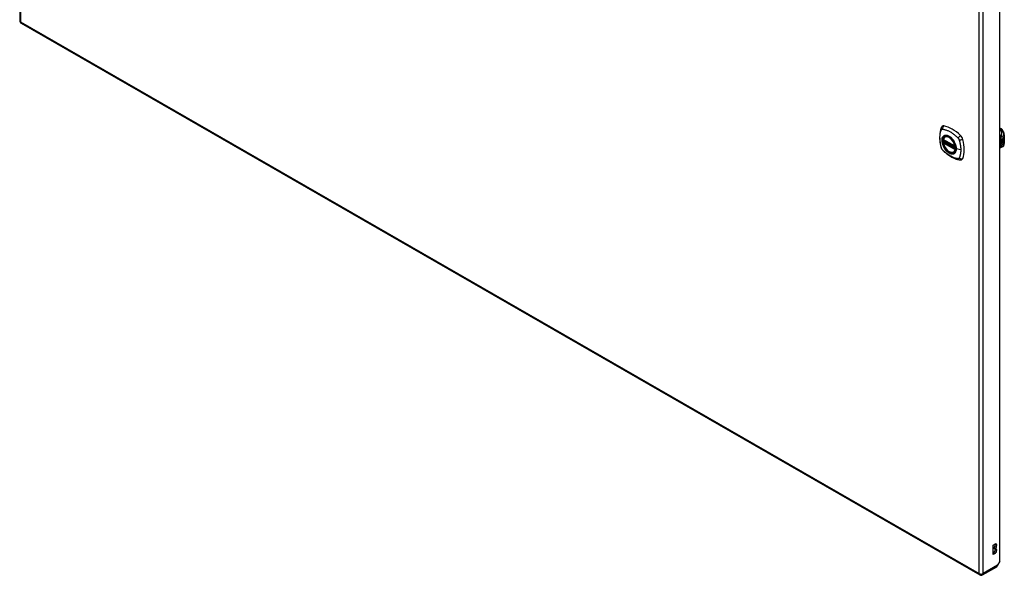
# Model space of a CAD drawing. Header units: inches. Extents: x 387.2 to 455.7, y 145.6 to 214.3.
# Tile 2 of 11: x 421.1 to 455.7, y 145.6 to 165.2. Entities that reach past the tile are written whole.
import ezdxf

# ---------------------------------------------------------------- set-up
doc = ezdxf.new("R2010")
doc.units = ezdxf.units.IN
doc.header["$MEASUREMENT"] = 0
doc.layers.add('Visible Edges(ANSI)', color=7, linetype='Continuous', lineweight=25)
doc.layers.add('Visible Tangent Edges(ANSI)', color=7, linetype='Continuous', lineweight=25)

msp = doc.modelspace()

# ---------------------------------------------------------------- linework, layer by layer
at = {"layer": 'Visible Edges(ANSI)'}
for p, q in [((421.095, 194.326), (421.095, 165.123)), ((455.516, 146.134), (455.516, 175.241)), ((421.145, 165.037), (454.807, 145.653)), ((455.516, 161.351), (455.536, 161.339)), ((455.667, 161.112), (455.667, 160.807)), ((453.527, 160.944), (453.941, 160.705)), ((453.527, 160.848), (453.541, 160.856)), ((453.547, 160.867), (453.546, 160.87)), ((453.552, 160.882), (453.593, 160.905)), ((453.584, 161.048), (453.595, 161.054)), ((455.577, 160.967), (455.614, 160.989)), ((455.577, 160.953), (455.613, 160.974)), ((455.615, 160.973), (455.577, 160.951)), ((455.577, 160.949), (455.615, 160.971)), ((455.577, 160.951), (455.577, 160.967)), ((455.577, 160.934), (455.618, 160.958)), ((455.62, 160.957), (455.577, 160.932)), ((455.577, 160.93), (455.623, 160.957)), ((455.577, 160.932), (455.577, 160.949)), ((455.577, 160.915), (455.613, 160.937)), ((455.615, 160.936), (455.577, 160.914)), ((455.577, 160.894), (455.577, 160.93)), ((455.577, 160.914), (455.577, 160.915)), ((455.577, 160.914), (455.6, 160.908)), ((455.577, 160.894), (455.588, 160.894)), ((455.589, 160.893), (455.577, 160.894)), ((455.577, 160.86), (455.601, 160.893)), ((455.577, 160.877), (455.589, 160.893)), ((455.602, 160.892), (455.577, 160.858)), ((455.577, 160.804), (455.577, 160.877)), ((455.577, 160.858), (455.592, 160.866)), ((455.577, 160.858), (455.577, 160.858)), ((455.577, 160.805), (455.59, 160.813)), ((455.592, 160.812), (455.577, 160.804)), ((455.589, 160.893), (455.588, 160.894)), ((455.59, 160.813), (455.59, 160.865)), ((455.592, 160.812), (455.59, 160.813)), ((455.592, 160.866), (455.592, 160.812)), ((455.594, 160.867), (455.609, 160.876)), ((455.594, 160.813), (455.594, 160.867)), ((455.594, 160.815), (455.608, 160.823)), ((455.609, 160.822), (455.594, 160.813)), ((455.6, 160.908), (455.615, 160.927)), ((455.602, 160.892), (455.601, 160.893)), ((455.601, 160.893), (455.614, 160.89)), ((455.616, 160.889), (455.602, 160.892)), ((455.608, 160.823), (455.608, 160.875)), ((455.609, 160.822), (455.608, 160.823)), ((455.609, 160.876), (455.609, 160.822)), ((455.611, 160.907), (455.617, 160.914)), ((455.613, 160.906), (455.611, 160.907)), ((455.611, 160.885), (455.616, 160.889)), ((455.625, 160.885), (455.611, 160.885)), ((455.611, 160.877), (455.625, 160.885)), ((455.611, 160.823), (455.611, 160.877)), ((455.611, 160.825), (455.625, 160.833)), ((455.626, 160.832), (455.611, 160.823)), ((455.612, 160.886), (455.623, 160.886)), ((455.613, 160.98), (455.616, 160.982)), ((455.613, 160.974), (455.613, 160.98)), ((455.615, 160.98), (455.613, 160.98)), ((455.615, 160.973), (455.613, 160.974)), ((455.613, 160.959), (455.613, 160.97)), ((455.615, 160.959), (455.613, 160.959)), ((455.613, 160.949), (455.618, 160.954)), ((455.613, 160.937), (455.613, 160.949)), ((455.615, 160.948), (455.613, 160.949)), ((455.615, 160.936), (455.613, 160.937)), ((455.618, 160.913), (455.613, 160.906)), ((455.613, 160.906), (455.634, 160.901)), ((455.616, 160.889), (455.614, 160.89)), ((455.618, 160.981), (455.615, 160.98)), ((455.615, 160.98), (455.615, 160.973)), ((455.615, 160.971), (455.615, 160.959)), ((455.615, 160.959), (455.62, 160.957)), ((455.623, 160.957), (455.615, 160.948)), ((455.615, 160.948), (455.615, 160.936)), ((455.616, 160.974), (455.641, 160.983)), ((455.642, 160.982), (455.616, 160.972)), ((455.618, 160.981), (455.616, 160.982)), ((455.616, 160.978), (455.621, 160.981)), ((455.616, 160.972), (455.616, 160.978)), ((455.616, 160.969), (455.629, 160.963)), ((455.616, 160.96), (455.616, 160.969)), ((455.616, 160.961), (455.623, 160.959)), ((455.625, 160.958), (455.616, 160.96)), ((455.616, 160.948), (455.625, 160.957)), ((455.616, 160.941), (455.627, 160.954)), ((455.629, 160.953), (455.616, 160.939)), ((455.616, 160.939), (455.616, 160.948)), ((455.618, 160.913), (455.617, 160.914)), ((455.621, 160.982), (455.619, 160.983)), ((455.622, 161.003), (455.621, 161.004)), ((455.622, 161), (455.621, 161.001)), ((455.622, 160.984), (455.621, 160.985)), ((455.621, 160.981), (455.621, 160.982)), ((455.622, 160.92), (455.621, 160.921)), ((455.625, 160.958), (455.623, 160.959)), ((455.625, 160.885), (455.623, 160.886)), ((455.624, 161.013), (455.641, 161.019)), ((455.624, 160.995), (455.641, 161.001)), ((455.625, 160.957), (455.625, 160.958)), ((455.627, 160.933), (455.625, 160.934)), ((455.625, 160.833), (455.625, 160.886)), ((455.626, 160.885), (455.625, 160.886)), ((455.625, 160.886), (455.647, 160.885)), ((455.626, 160.832), (455.625, 160.833)), ((455.626, 161.02), (455.642, 161.026)), ((455.642, 161.019), (455.626, 161.013)), ((455.642, 161), (455.626, 160.994)), ((455.626, 160.897), (455.632, 160.901)), ((455.627, 160.896), (455.626, 160.897)), ((455.626, 160.885), (455.626, 160.832)), ((455.649, 160.884), (455.626, 160.885)), ((455.629, 160.953), (455.627, 160.954)), ((455.627, 160.954), (455.641, 160.948)), ((455.627, 160.92), (455.627, 160.933)), ((455.634, 160.901), (455.627, 160.896)), ((455.627, 160.896), (455.649, 160.884)), ((455.629, 160.963), (455.642, 160.978)), ((455.642, 160.948), (455.629, 160.953)), ((455.629, 160.923), (455.629, 160.942)), ((455.631, 160.922), (455.629, 160.923)), ((455.631, 161.004), (455.642, 161.007)), ((455.631, 160.985), (455.642, 160.989)), ((455.631, 160.961), (455.641, 160.97)), ((455.631, 160.959), (455.631, 160.961)), ((455.633, 160.96), (455.631, 160.961)), ((455.633, 160.959), (455.631, 160.959)), ((455.631, 160.942), (455.631, 160.922)), ((455.642, 160.969), (455.633, 160.96)), ((455.633, 160.96), (455.633, 160.959)), ((455.633, 160.959), (455.642, 160.956)), ((455.636, 160.942), (455.641, 160.944)), ((455.641, 161.019), (455.641, 161.025)), ((455.642, 161.019), (455.641, 161.019)), ((455.641, 161.001), (455.641, 161.007)), ((455.642, 161), (455.641, 161.001)), ((455.641, 160.983), (455.641, 160.988)), ((455.642, 160.982), (455.641, 160.983)), ((455.641, 160.97), (455.641, 160.976)), ((455.642, 160.969), (455.641, 160.97)), ((455.641, 160.948), (455.641, 160.957)), ((455.642, 160.948), (455.641, 160.948)), ((455.642, 161.026), (455.642, 161.019)), ((455.642, 161.007), (455.642, 161)), ((455.642, 160.989), (455.642, 160.982)), ((455.642, 160.978), (455.642, 160.969)), ((455.642, 160.956), (455.642, 160.948)), ((453.896, 160.505), (453.907, 160.511)), ((455.615, 160.7), (455.575, 160.677)), ((455.272, 146.696), (455.34, 146.734)), ((455.272, 146.369), (455.272, 146.696)), ((455.292, 146.59), (455.292, 146.607)), ((455.34, 146.579), (455.292, 146.607)), ((455.34, 146.563), (455.292, 146.59)), ((455.272, 146.424), (455.292, 146.435)), ((455.34, 146.407), (455.272, 146.369)), ((455.34, 146.579), (455.34, 146.563)), ((454.905, 145.653), (455.401, 145.938)), ((455.516, 146.134), (455.434, 145.991))]:
    msp.add_line(p, q, dxfattribs=at)
at = {"layer": 'Visible Edges(ANSI)', "flags": 128}
for points in [[(453.45, 161.357), (453.442, 161.336), (453.436, 161.316), (453.431, 161.297), (453.426, 161.279), (453.422, 161.26), (453.417, 161.24), (453.41, 161.2), (453.404, 161.16), (453.4, 161.118), (453.398, 161.076), (453.397, 161.033), (453.398, 160.989), (453.4, 160.945), (453.404, 160.901), (453.41, 160.856), (453.417, 160.81), (453.425, 160.765), (453.435, 160.719), (453.44, 160.696), (453.443, 160.684), (453.447, 160.67)], [(453.488, 161.413), (453.475, 161.4), (453.465, 161.385), (453.456, 161.371), (453.45, 161.357)], [(455.667, 161.112), (455.667, 161.128), (455.665, 161.145), (455.662, 161.161), (455.657, 161.178), (455.652, 161.194), (455.645, 161.21), (455.638, 161.226), (455.629, 161.242), (455.62, 161.257), (455.61, 161.271), (455.599, 161.285), (455.588, 161.298), (455.576, 161.31), (455.563, 161.321), (455.55, 161.331), (455.536, 161.339)], [(453.522, 160.956), (453.526, 160.971), (453.531, 160.985), (453.538, 160.999), (453.545, 161.011), (453.553, 161.022), (453.563, 161.032), (453.573, 161.04), (453.584, 161.048)], [(453.896, 160.505), (453.885, 160.5), (453.873, 160.495), (453.86, 160.492), (453.847, 160.49), (453.833, 160.49), (453.819, 160.49), (453.805, 160.493), (453.791, 160.496), (453.776, 160.501), (453.761, 160.506), (453.747, 160.513), (453.732, 160.521), (453.717, 160.531), (453.703, 160.541), (453.689, 160.552), (453.675, 160.564), (453.661, 160.577), (453.647, 160.591), (453.634, 160.606), (453.622, 160.621), (453.609, 160.637), (453.598, 160.653), (453.587, 160.671), (453.577, 160.688), (453.567, 160.706), (453.558, 160.724), (453.55, 160.743), (453.543, 160.761), (453.536, 160.78), (453.53, 160.799), (453.526, 160.817), (453.522, 160.835)], [(453.541, 160.856), (453.544, 160.858), (453.546, 160.861), (453.547, 160.865), (453.547, 160.867)], [(453.838, 160.966), (453.856, 160.944), (453.874, 160.921), (453.89, 160.897), (453.905, 160.872), (453.92, 160.846), (453.932, 160.82), (453.944, 160.793), (453.953, 160.766)], [(455.615, 160.7), (455.628, 160.709), (455.639, 160.72), (455.648, 160.732), (455.655, 160.746), (455.661, 160.76), (455.664, 160.775), (455.667, 160.791), (455.667, 160.807)], [(453.447, 160.67), (453.451, 160.657), (453.456, 160.644), (453.462, 160.631), (453.469, 160.619), (453.476, 160.607), (453.484, 160.596), (453.493, 160.585), (453.503, 160.574)], [(453.503, 160.574), (453.512, 160.564), (453.522, 160.555), (453.539, 160.538), (453.573, 160.508), (453.609, 160.478), (453.644, 160.449), (453.68, 160.422), (453.717, 160.397), (453.754, 160.373), (453.791, 160.35), (453.829, 160.33), (453.867, 160.311), (453.905, 160.293), (453.943, 160.278), (453.981, 160.264), (454.019, 160.253), (454.058, 160.243), (454.077, 160.239), (454.087, 160.237), (454.098, 160.235)], [(455.575, 160.677), (455.561, 160.67), (455.546, 160.666), (455.531, 160.663), (455.516, 160.663)], [(454.098, 160.235), (454.113, 160.233), (454.13, 160.233), (454.147, 160.235), (454.165, 160.24)]]:
    msp.add_lwpolyline(points, dxfattribs=at)
at = {"layer": 'Visible Edges(ANSI)'}
for centre, radius, start, end in [((421.194, 165.123), 0.099, 180, 240.064), ((453.533, 160.954), 0.0118, 166.5789, 240.064), ((453.533, 160.838), 0.0118, 119.936, 190.602), ((453.558, 160.872), 0.0118, 119.936, 187.8207), ((453.947, 160.715), 0.0118, 240.064, 282.6676), ((454.856, 145.739), 0.099, 240.064, 299.936)]:
    msp.add_arc(centre, radius, start, end, dxfattribs=at)
for centre, major_axis, ratio, start_param, end_param in [((453.587, 161.267), (-0.088, 0.154), 0.578093, 5.827357, 6.408431), ((453.838, 160.269), (-0.639, 1.109), 0.578093, 5.172085, 5.827357), ((453.733, 160.772), (0.157, -0.273), 0.578093, 2.362013, 7.062765), ((454.089, 160.978), (0.088, -0.154), 0.578093, 1.114968, 2.030492), ((453.351, 161.113), (-0.639, 1.109), 0.578093, 3.601288, 4.256561), ((455.624, 160.996), (-0.008, -0.0139), 0.578093, 5.599531, 6.283185), ((455.63, 160.932), (-0.011, -0.0191), 0.578093, 5.27034, 6.249461), ((455.628, 160.932), (-0.011, -0.0191), 0.578093, 5.44239, 6.249461), ((455.626, 160.995), (-0.008, -0.0139), 0.578093, 5.474827, 6.308913), ((455.627, 161.015), (-0.0082, -0.0142), 0.578093, 5.490247, 6.612005), ((455.627, 160.997), (-0.008, -0.0139), 0.578093, 5.486737, 6.497871), ((455.63, 160.932), (-0.0099, -0.0173), 0.578093, 5.328451, 6.266738), ((455.62, 161.011), (0.00349, 0.00607), 0.578093, 1.10591, 2.348655), ((455.62, 160.993), (0.00337, 0.00586), 0.578093, 1.080045, 2.345144), ((455.623, 160.93), (0.00506, 0.00878), 0.578093, 1.199629, 2.268394), ((455.626, 161.016), (-0.0082, -0.0142), 0.578093, 0.086325, 0.32882), ((455.625, 160.997), (-0.008, -0.0139), 0.578093, 0.088333, 0.214686), ((455.623, 160.928), (-0.00364, -0.00633), 0.578093, 4.818058, 5.834093), ((455.623, 161.003), (0.0096, 0.0166), 0.578093, 0.591478, 1.10591), ((455.622, 161.009), (0.002, 0.00347), 0.578093, 1.194468, 2.460773), ((455.625, 161.011), (-0.00419, -0.00728), 0.578093, 5.602365, 6.283185), ((455.623, 160.985), (0.0096, 0.0166), 0.578093, 0.846591, 1.080045), ((455.622, 160.99), (0.002, 0.00347), 0.578093, 1.194614, 2.459504), ((455.625, 160.992), (-0.00419, -0.00728), 0.578093, 5.601097, 6.283185), ((455.623, 160.928), (0.00318, 0.00552), 0.578093, 0.285255, 1.676465), ((455.625, 160.927), (-0.00364, -0.00633), 0.578093, 4.818058, 5.834093), ((455.626, 160.931), (-0.00559, -0.00971), 0.578093, 5.834093, 6.283185), ((455.632, 160.938), (-0.0132, -0.023), 0.578093, 0.05511, 0.723506), ((455.625, 160.925), (0.0094, 0.0163), 0.578093, 0.3673, 1.199629), ((455.628, 160.93), (-0.00559, -0.00971), 0.578093, 5.834093, 6.944434), ((455.633, 160.937), (-0.0132, -0.023), 0.578093, 6.266738, 7.006692), ((455.623, 161.006), (0.00409, 0.00711), 0.578093, 0.608795, 1.194468), ((455.623, 161.008), (-0.002, -0.00347), 0.578093, 4.33606, 5.602365), ((455.627, 161.01), (-0.00419, -0.00728), 0.578093, 5.602365, 6.501309), ((455.623, 160.988), (0.00409, 0.00711), 0.578093, 0.608932, 1.194614), ((455.623, 160.99), (-0.002, -0.00347), 0.578093, 4.336206, 5.601097), ((455.627, 160.992), (-0.00419, -0.00728), 0.578093, 5.601097, 6.50115), ((455.624, 160.928), (0.00318, 0.00552), 0.578093, 0.285255, 1.676465), ((455.625, 161.005), (-0.00409, -0.00711), 0.578093, 3.750388, 4.33606), ((455.625, 160.987), (-0.00409, -0.00711), 0.578093, 3.750524, 4.336206), ((455.635, 161.031), (-0.0155, -0.0269), 0.578093, 0.234705, 0.623342), ((455.635, 161.012), (-0.0155, -0.0269), 0.578093, 0.217964, 0.608932), ((455.631, 160.927), (0.0066, 0.0114), 0.578093, 3.865099, 5.348557), ((455.632, 160.928), (0.00319, 0.00555), 0.578093, 3.637533, 5.053908), ((455.632, 160.926), (-0.0066, -0.0114), 0.578093, 0.723506, 2.206964), ((455.623, 160.927), (0.0102, 0.0177), 0.578093, 5.053908, 5.889616), ((455.612, 160.919), (0.0202, 0.0351), 0.578093, 5.348557, 5.747216), ((455.613, 160.918), (-0.0202, -0.0351), 0.578093, 2.206964, 2.656801), ((454.089, 160.398), (0.088, -0.154), 0.578093, 6.157956, 6.742881), ((455.292, 146.684), (0.0474, 0.0823), 0.578093, 3.925057, 5.753614), ((455.34, 146.657), (0.0474, 0.0823), 0.578093, 3.925057, 7.06665), ((455.292, 146.513), (0.0474, 0.0823), 0.578093, 3.925057, 5.753614), ((455.34, 146.485), (0.0474, 0.0823), 0.578093, 3.925057, 7.06665), ((455.352, 146.024), (0.0494, -0.0858), 0.578093, 0, 0.614759), ((455.364, 146.031), (-0.07, -0.121), 0.576978, 1.399191, 1.571763)]:
    msp.add_ellipse(centre, major_axis=major_axis, ratio=ratio, start_param=start_param, end_param=end_param, dxfattribs=at)
msp.add_ellipse((453.73, 160.77), major_axis=(-0.16, 0.277), ratio=0.578093, dxfattribs=at)
at = {"layer": 'Visible Tangent Edges(ANSI)'}
for p, q in [((421.124, 194.286), (421.124, 165.083)), ((454.786, 145.698), (454.786, 174.901)), ((454.926, 145.698), (454.926, 174.901)), ((421.124, 165.083), (454.786, 145.698)), ((455.516, 161.337), (455.517, 161.337)), ((455.517, 161.337), (455.516, 161.337)), ((453.939, 160.711), (453.525, 160.949)), ((453.525, 160.833), (453.939, 160.594)), ((453.533, 160.847), (453.545, 160.854)), ((453.947, 160.609), (453.533, 160.847)), ((453.545, 160.854), (453.955, 160.618)), ((453.956, 160.635), (453.553, 160.867)), ((453.558, 160.881), (453.597, 160.903)), ((453.956, 160.652), (453.558, 160.881)), ((455.548, 161.034), (455.656, 161.096)), ((455.656, 160.79), (455.548, 160.729)), ((455.621, 161.006), (455.619, 161.007)), ((455.621, 160.988), (455.619, 160.988)), ((455.621, 160.929), (455.619, 160.93)), ((455.62, 160.923), (455.619, 160.923)), ((455.622, 161.01), (455.621, 161.011)), ((455.622, 160.992), (455.621, 160.993)), ((455.626, 161.013), (455.624, 161.013)), ((455.626, 160.994), (455.624, 160.995)), ((455.632, 160.915), (455.63, 160.916)), ((455.642, 160.93), (455.64, 160.931)), ((455.656, 161.096), (455.656, 160.79)), ((453.954, 160.613), (453.947, 160.609)), ((454.138, 160.585), (453.981, 160.625)), ((455.34, 146.407), (455.292, 146.435)), ((455.434, 145.991), (454.926, 145.698))]:
    msp.add_line(p, q, dxfattribs=at)
at = {"layer": 'Visible Tangent Edges(ANSI)', "flags": 128}
for points in [[(453.46, 160.656), (453.451, 160.689), (453.443, 160.719), (453.437, 160.748), (453.431, 160.778), (453.425, 160.807), (453.42, 160.836), (453.416, 160.865), (453.413, 160.894), (453.411, 160.922), (453.409, 160.95), (453.408, 160.978), (453.407, 161.005), (453.408, 161.032), (453.409, 161.058), (453.411, 161.084), (453.413, 161.109), (453.416, 161.134), (453.42, 161.158), (453.425, 161.182), (453.431, 161.205), (453.437, 161.227), (453.443, 161.249), (453.451, 161.27), (453.46, 161.291)], [(453.46, 161.291), (453.461, 161.293), (453.462, 161.295), (453.463, 161.296), (453.465, 161.298), (453.466, 161.299), (453.467, 161.301), (453.468, 161.302), (453.47, 161.303), (453.471, 161.304), (453.472, 161.305), (453.474, 161.307), (453.475, 161.307), (453.477, 161.308), (453.479, 161.309), (453.48, 161.31), (453.482, 161.31), (453.484, 161.311), (453.485, 161.311), (453.487, 161.312), (453.489, 161.312), (453.491, 161.312), (453.493, 161.312), (453.495, 161.312), (453.497, 161.312)], [(453.497, 161.312), (453.521, 161.31), (453.543, 161.306), (453.565, 161.301), (453.587, 161.296), (453.61, 161.289), (453.633, 161.282), (453.656, 161.273), (453.679, 161.264), (453.702, 161.254), (453.726, 161.243), (453.749, 161.231), (453.772, 161.218), (453.796, 161.204), (453.819, 161.189), (453.842, 161.173), (453.865, 161.157), (453.888, 161.139), (453.911, 161.121), (453.934, 161.103), (453.956, 161.083), (453.979, 161.063), (454.001, 161.042), (454.023, 161.021), (454.046, 160.996)], [(455.557, 161.072), (455.56, 161.08), (455.563, 161.088), (455.566, 161.096), (455.568, 161.105), (455.57, 161.113), (455.573, 161.122), (455.574, 161.13), (455.576, 161.139), (455.577, 161.149), (455.578, 161.158), (455.579, 161.168), (455.579, 161.178), (455.578, 161.188), (455.577, 161.198), (455.575, 161.209), (455.573, 161.22), (455.569, 161.232), (455.565, 161.243), (455.56, 161.255), (455.554, 161.267), (455.546, 161.278), (455.537, 161.29), (455.527, 161.3), (455.516, 161.31)], [(453.534, 161.068), (453.525, 161.06), (453.517, 161.051), (453.509, 161.041), (453.503, 161.03), (453.496, 161.018), (453.491, 161.005), (453.487, 160.992), (453.483, 160.978), (453.48, 160.963), (453.478, 160.948), (453.477, 160.932), (453.476, 160.915), (453.477, 160.898), (453.478, 160.88), (453.48, 160.863), (453.483, 160.844), (453.487, 160.826), (453.491, 160.807), (453.497, 160.789), (453.503, 160.77), (453.51, 160.751), (453.517, 160.732), (453.525, 160.714), (453.534, 160.695)], [(453.978, 160.627), (453.972, 160.568), (453.955, 160.519), (453.928, 160.482), (453.891, 160.458), (453.847, 160.448), (453.798, 160.454), (453.745, 160.474), (453.691, 160.507), (453.64, 160.553), (453.592, 160.608), (453.551, 160.671), (453.518, 160.739), (453.495, 160.808), (453.482, 160.875), (453.481, 160.938), (453.491, 160.993), (453.513, 161.037), (453.544, 161.069), (453.583, 161.088), (453.63, 161.091), (453.681, 161.08), (453.735, 161.055), (453.788, 161.016), (453.838, 160.966)], [(453.567, 161.087), (453.566, 161.086), (453.564, 161.086), (453.563, 161.085), (453.561, 161.084), (453.56, 161.084), (453.559, 161.083), (453.557, 161.082), (453.556, 161.082), (453.554, 161.081), (453.553, 161.08), (453.551, 161.079), (453.55, 161.079), (453.549, 161.078), (453.547, 161.077), (453.546, 161.076), (453.545, 161.075), (453.543, 161.074), (453.542, 161.073), (453.541, 161.072), (453.539, 161.071), (453.538, 161.071), (453.537, 161.07), (453.535, 161.069), (453.534, 161.068)], [(453.541, 160.856), (453.541, 160.856), (453.541, 160.856), (453.541, 160.856), (453.541, 160.856), (453.541, 160.856), (453.541, 160.856), (453.541, 160.856), (453.541, 160.856), (453.541, 160.856), (453.541, 160.856), (453.541, 160.856), (453.541, 160.856), (453.541, 160.856), (453.541, 160.856), (453.541, 160.856), (453.541, 160.856), (453.541, 160.856), (453.541, 160.856), (453.541, 160.856), (453.541, 160.856), (453.541, 160.856), (453.541, 160.856), (453.541, 160.856), (453.541, 160.856)], [(453.541, 160.856), (453.541, 160.856), (453.541, 160.856), (453.541, 160.856), (453.541, 160.856), (453.541, 160.856), (453.541, 160.855), (453.541, 160.855), (453.541, 160.855), (453.541, 160.855), (453.541, 160.855), (453.541, 160.855), (453.541, 160.855), (453.541, 160.855), (453.542, 160.855), (453.542, 160.855), (453.542, 160.855), (453.542, 160.855), (453.542, 160.855), (453.542, 160.855), (453.542, 160.855), (453.543, 160.855), (453.543, 160.855), (453.543, 160.855), (453.543, 160.855)], [(453.543, 160.855), (453.543, 160.854), (453.543, 160.854), (453.543, 160.854), (453.543, 160.854), (453.543, 160.854), (453.544, 160.854), (453.544, 160.854), (453.544, 160.854), (453.544, 160.854), (453.544, 160.854), (453.544, 160.854), (453.544, 160.854), (453.544, 160.854), (453.544, 160.854), (453.544, 160.854), (453.544, 160.854), (453.544, 160.854), (453.544, 160.854), (453.544, 160.854), (453.544, 160.854), (453.544, 160.854), (453.544, 160.854), (453.545, 160.854), (453.545, 160.854)], [(453.547, 160.869), (453.547, 160.869), (453.547, 160.869), (453.547, 160.869), (453.547, 160.869), (453.547, 160.869), (453.547, 160.869), (453.547, 160.869), (453.547, 160.868), (453.547, 160.868), (453.547, 160.868), (453.547, 160.868), (453.547, 160.868), (453.547, 160.868), (453.547, 160.868), (453.547, 160.868), (453.547, 160.868), (453.547, 160.868), (453.547, 160.868), (453.547, 160.868), (453.547, 160.868), (453.547, 160.868), (453.547, 160.868), (453.547, 160.868), (453.547, 160.867)], [(453.55, 160.868), (453.55, 160.868), (453.55, 160.868), (453.549, 160.868), (453.549, 160.868), (453.549, 160.869), (453.549, 160.869), (453.549, 160.869), (453.549, 160.869), (453.548, 160.869), (453.548, 160.869), (453.548, 160.869), (453.548, 160.869), (453.548, 160.869), (453.548, 160.869), (453.548, 160.869), (453.548, 160.869), (453.547, 160.869), (453.547, 160.869), (453.547, 160.869), (453.547, 160.869), (453.547, 160.869), (453.547, 160.869), (453.547, 160.869), (453.547, 160.869)], [(453.553, 160.867), (453.553, 160.867), (453.553, 160.867), (453.552, 160.867), (453.552, 160.867), (453.552, 160.867), (453.552, 160.867), (453.552, 160.867), (453.552, 160.867), (453.552, 160.867), (453.552, 160.867), (453.552, 160.867), (453.551, 160.867), (453.551, 160.868), (453.551, 160.868), (453.551, 160.868), (453.551, 160.868), (453.551, 160.868), (453.551, 160.868), (453.551, 160.868), (453.55, 160.868), (453.55, 160.868), (453.55, 160.868), (453.55, 160.868), (453.55, 160.868)], [(453.889, 160.902), (453.878, 160.918), (453.866, 160.935), (453.854, 160.951), (453.841, 160.966), (453.828, 160.981), (453.814, 160.995), (453.8, 161.008), (453.786, 161.021), (453.772, 161.032), (453.758, 161.043), (453.743, 161.053), (453.729, 161.062), (453.714, 161.07), (453.699, 161.076), (453.685, 161.082), (453.671, 161.087), (453.657, 161.091), (453.643, 161.093), (453.629, 161.095), (453.616, 161.096), (453.603, 161.095), (453.591, 161.093), (453.579, 161.091), (453.567, 161.087)], [(453.923, 160.844), (453.921, 160.846), (453.92, 160.849), (453.919, 160.851), (453.917, 160.854), (453.916, 160.856), (453.915, 160.859), (453.913, 160.861), (453.912, 160.863), (453.911, 160.866), (453.909, 160.868), (453.908, 160.871), (453.907, 160.873), (453.905, 160.876), (453.904, 160.878), (453.902, 160.88), (453.901, 160.883), (453.9, 160.885), (453.898, 160.887), (453.897, 160.89), (453.895, 160.892), (453.894, 160.895), (453.892, 160.897), (453.891, 160.899), (453.889, 160.902)], [(453.981, 160.625), (453.981, 160.633), (453.981, 160.642), (453.98, 160.65), (453.979, 160.659), (453.978, 160.668), (453.977, 160.677), (453.976, 160.686), (453.974, 160.695), (453.972, 160.704), (453.97, 160.714), (453.968, 160.723), (453.966, 160.732), (453.963, 160.741), (453.961, 160.751), (453.958, 160.76), (453.954, 160.77), (453.951, 160.779), (453.947, 160.788), (453.944, 160.798), (453.94, 160.807), (453.936, 160.816), (453.932, 160.826), (453.927, 160.835), (453.923, 160.844)], [(453.953, 160.766), (453.955, 160.76), (453.957, 160.754), (453.959, 160.748), (453.961, 160.742), (453.963, 160.736), (453.964, 160.73), (453.966, 160.724), (453.967, 160.718), (453.968, 160.712), (453.97, 160.706), (453.971, 160.7), (453.972, 160.694), (453.973, 160.689), (453.974, 160.683), (453.975, 160.677), (453.975, 160.671), (453.976, 160.666), (453.977, 160.66), (453.977, 160.654), (453.977, 160.649), (453.978, 160.643), (453.978, 160.638), (453.978, 160.632), (453.978, 160.627)], [(454.046, 160.996), (454.047, 160.995), (454.048, 160.994), (454.049, 160.993), (454.05, 160.991), (454.051, 160.99), (454.052, 160.989), (454.053, 160.988), (454.054, 160.987), (454.055, 160.986), (454.056, 160.984), (454.057, 160.983), (454.058, 160.982), (454.059, 160.981), (454.059, 160.979), (454.06, 160.978), (454.061, 160.977), (454.062, 160.976), (454.063, 160.974), (454.064, 160.973), (454.065, 160.972), (454.065, 160.97), (454.066, 160.969), (454.067, 160.968), (454.068, 160.966)], [(454.068, 160.966), (454.068, 160.965), (454.069, 160.964), (454.07, 160.962), (454.071, 160.961), (454.071, 160.96), (454.072, 160.958), (454.073, 160.957), (454.073, 160.956), (454.074, 160.954), (454.075, 160.953), (454.075, 160.951), (454.076, 160.95), (454.077, 160.949), (454.077, 160.947), (454.078, 160.946), (454.078, 160.944), (454.079, 160.943), (454.08, 160.942), (454.08, 160.94), (454.081, 160.939), (454.081, 160.937), (454.082, 160.936), (454.082, 160.934), (454.083, 160.933)], [(454.083, 160.933), (454.088, 160.915), (454.092, 160.9), (454.096, 160.885), (454.1, 160.87), (454.103, 160.856), (454.107, 160.841), (454.11, 160.826), (454.113, 160.812), (454.116, 160.797), (454.119, 160.782), (454.121, 160.768), (454.124, 160.753), (454.126, 160.739), (454.128, 160.724), (454.13, 160.71), (454.131, 160.696), (454.133, 160.682), (454.134, 160.668), (454.135, 160.654), (454.136, 160.64), (454.137, 160.626), (454.137, 160.612), (454.138, 160.598), (454.138, 160.585)], [(455.557, 161.072), (455.556, 161.073), (455.554, 161.074), (455.553, 161.075), (455.552, 161.076), (455.551, 161.078), (455.549, 161.079), (455.548, 161.08), (455.546, 161.081), (455.545, 161.082), (455.543, 161.084), (455.542, 161.085), (455.54, 161.086), (455.538, 161.087), (455.536, 161.089), (455.534, 161.09), (455.533, 161.091), (455.531, 161.092), (455.529, 161.093), (455.527, 161.095), (455.525, 161.096), (455.523, 161.097), (455.521, 161.098), (455.519, 161.099), (455.516, 161.101)], [(455.548, 161.034), (455.547, 161.034), (455.546, 161.034), (455.545, 161.034), (455.544, 161.033), (455.543, 161.033), (455.542, 161.033), (455.54, 161.033), (455.539, 161.032), (455.538, 161.032), (455.537, 161.032), (455.535, 161.032), (455.534, 161.032), (455.533, 161.031), (455.531, 161.031), (455.53, 161.031), (455.529, 161.031), (455.527, 161.031), (455.526, 161.031), (455.524, 161.031), (455.523, 161.031), (455.521, 161.031), (455.52, 161.03), (455.518, 161.03), (455.516, 161.03)], [(455.548, 161.022), (455.547, 161.021), (455.546, 161.02), (455.545, 161.019), (455.544, 161.018), (455.542, 161.018), (455.541, 161.017), (455.54, 161.016), (455.539, 161.015), (455.538, 161.015), (455.536, 161.014), (455.535, 161.013), (455.534, 161.013), (455.532, 161.012), (455.531, 161.011), (455.53, 161.011), (455.528, 161.01), (455.527, 161.009), (455.525, 161.009), (455.524, 161.008), (455.522, 161.007), (455.521, 161.007), (455.519, 161.006), (455.518, 161.006), (455.516, 161.005)], [(455.548, 161.022), (455.548, 161.022), (455.548, 161.022), (455.548, 161.023), (455.548, 161.023), (455.547, 161.024), (455.547, 161.024), (455.547, 161.025), (455.547, 161.025), (455.547, 161.026), (455.547, 161.026), (455.547, 161.027), (455.547, 161.027), (455.547, 161.028), (455.547, 161.028), (455.547, 161.029), (455.548, 161.03), (455.548, 161.03), (455.548, 161.031), (455.548, 161.031), (455.548, 161.032), (455.548, 161.032), (455.548, 161.033), (455.548, 161.034), (455.548, 161.034)], [(455.548, 161.034), (455.548, 161.036), (455.549, 161.038), (455.549, 161.039), (455.549, 161.041), (455.549, 161.043), (455.55, 161.045), (455.55, 161.047), (455.55, 161.048), (455.551, 161.05), (455.551, 161.052), (455.551, 161.053), (455.552, 161.055), (455.552, 161.057), (455.552, 161.058), (455.553, 161.06), (455.553, 161.061), (455.554, 161.063), (455.554, 161.064), (455.554, 161.065), (455.555, 161.067), (455.555, 161.068), (455.556, 161.069), (455.556, 161.071), (455.557, 161.072)], [(455.548, 160.741), (455.55, 160.754), (455.552, 160.766), (455.553, 160.779), (455.555, 160.791), (455.556, 160.804), (455.557, 160.816), (455.558, 160.828), (455.559, 160.841), (455.56, 160.853), (455.56, 160.865), (455.561, 160.877), (455.561, 160.889), (455.561, 160.9), (455.56, 160.912), (455.56, 160.923), (455.559, 160.935), (455.558, 160.946), (455.557, 160.957), (455.556, 160.968), (455.555, 160.979), (455.553, 160.99), (455.552, 161.001), (455.55, 161.011), (455.548, 161.022)], [(453.497, 160.593), (453.495, 160.595), (453.493, 160.598), (453.491, 160.6), (453.489, 160.602), (453.487, 160.605), (453.485, 160.607), (453.484, 160.61), (453.482, 160.612), (453.48, 160.615), (453.479, 160.617), (453.477, 160.62), (453.476, 160.623), (453.474, 160.625), (453.473, 160.628), (453.471, 160.631), (453.47, 160.634), (453.468, 160.636), (453.467, 160.639), (453.466, 160.642), (453.465, 160.645), (453.463, 160.647), (453.462, 160.65), (453.461, 160.653), (453.46, 160.656)], [(454.046, 160.277), (454.023, 160.279), (454.001, 160.283), (453.979, 160.288), (453.956, 160.294), (453.934, 160.301), (453.911, 160.308), (453.888, 160.317), (453.865, 160.326), (453.842, 160.337), (453.819, 160.348), (453.796, 160.36), (453.772, 160.373), (453.749, 160.387), (453.726, 160.402), (453.702, 160.417), (453.679, 160.433), (453.656, 160.451), (453.633, 160.469), (453.61, 160.487), (453.587, 160.506), (453.565, 160.526), (453.543, 160.547), (453.521, 160.568), (453.497, 160.593)], [(453.534, 160.695), (453.535, 160.693), (453.537, 160.691), (453.538, 160.688), (453.539, 160.686), (453.541, 160.683), (453.542, 160.681), (453.543, 160.678), (453.545, 160.676), (453.546, 160.673), (453.547, 160.671), (453.549, 160.669), (453.55, 160.666), (453.551, 160.664), (453.553, 160.661), (453.554, 160.659), (453.556, 160.657), (453.557, 160.654), (453.559, 160.652), (453.56, 160.65), (453.561, 160.647), (453.563, 160.645), (453.564, 160.642), (453.566, 160.64), (453.567, 160.638)], [(453.567, 160.638), (453.579, 160.621), (453.591, 160.605), (453.603, 160.589), (453.616, 160.573), (453.629, 160.559), (453.643, 160.545), (453.657, 160.531), (453.671, 160.519), (453.685, 160.507), (453.699, 160.497), (453.714, 160.487), (453.729, 160.478), (453.743, 160.47), (453.758, 160.463), (453.772, 160.457), (453.786, 160.453), (453.8, 160.449), (453.814, 160.446), (453.828, 160.444), (453.841, 160.444), (453.854, 160.444), (453.866, 160.446), (453.878, 160.449), (453.889, 160.453)], [(453.889, 160.453), (453.891, 160.453), (453.892, 160.454), (453.894, 160.454), (453.895, 160.455), (453.897, 160.456), (453.898, 160.456), (453.9, 160.457), (453.901, 160.458), (453.902, 160.458), (453.904, 160.459), (453.905, 160.46), (453.907, 160.461), (453.908, 160.462), (453.909, 160.462), (453.911, 160.463), (453.912, 160.464), (453.913, 160.465), (453.915, 160.466), (453.916, 160.467), (453.917, 160.468), (453.919, 160.469), (453.92, 160.47), (453.921, 160.471), (453.923, 160.472)], [(453.923, 160.472), (453.927, 160.476), (453.932, 160.48), (453.936, 160.484), (453.94, 160.489), (453.944, 160.494), (453.948, 160.499), (453.951, 160.504), (453.954, 160.51), (453.958, 160.516), (453.961, 160.522), (453.963, 160.528), (453.966, 160.534), (453.968, 160.541), (453.97, 160.548), (453.972, 160.554), (453.974, 160.562), (453.976, 160.569), (453.977, 160.576), (453.978, 160.584), (453.979, 160.592), (453.98, 160.6), (453.981, 160.608), (453.981, 160.616), (453.981, 160.625)], [(454.138, 160.585), (454.138, 160.571), (454.137, 160.558), (454.137, 160.545), (454.136, 160.532), (454.135, 160.519), (454.134, 160.506), (454.133, 160.493), (454.131, 160.48), (454.13, 160.468), (454.128, 160.456), (454.126, 160.444), (454.124, 160.432), (454.121, 160.42), (454.119, 160.408), (454.116, 160.396), (454.113, 160.385), (454.11, 160.374), (454.107, 160.363), (454.103, 160.352), (454.1, 160.341), (454.096, 160.33), (454.092, 160.32), (454.088, 160.309), (454.083, 160.298)], [(455.548, 160.741), (455.547, 160.74), (455.546, 160.74), (455.545, 160.74), (455.544, 160.739), (455.542, 160.739), (455.541, 160.739), (455.54, 160.738), (455.539, 160.738), (455.538, 160.738), (455.536, 160.738), (455.535, 160.737), (455.534, 160.737), (455.532, 160.737), (455.531, 160.737), (455.53, 160.736), (455.528, 160.736), (455.527, 160.736), (455.525, 160.736), (455.524, 160.736), (455.522, 160.736), (455.521, 160.736), (455.519, 160.735), (455.518, 160.735), (455.516, 160.735)], [(455.548, 160.729), (455.547, 160.728), (455.546, 160.727), (455.545, 160.726), (455.544, 160.725), (455.543, 160.724), (455.542, 160.723), (455.54, 160.723), (455.539, 160.722), (455.538, 160.721), (455.537, 160.72), (455.535, 160.719), (455.534, 160.718), (455.533, 160.718), (455.531, 160.717), (455.53, 160.716), (455.529, 160.716), (455.527, 160.715), (455.526, 160.714), (455.524, 160.714), (455.523, 160.713), (455.521, 160.712), (455.52, 160.712), (455.518, 160.711), (455.516, 160.711)], [(455.557, 160.706), (455.556, 160.705), (455.554, 160.703), (455.553, 160.701), (455.552, 160.699), (455.551, 160.698), (455.549, 160.696), (455.548, 160.694), (455.546, 160.693), (455.545, 160.691), (455.543, 160.689), (455.542, 160.688), (455.54, 160.687), (455.538, 160.685), (455.536, 160.684), (455.534, 160.682), (455.533, 160.681), (455.531, 160.68), (455.529, 160.679), (455.527, 160.678), (455.525, 160.677), (455.523, 160.676), (455.521, 160.675), (455.519, 160.674), (455.516, 160.673)], [(455.548, 160.729), (455.548, 160.729), (455.548, 160.73), (455.548, 160.73), (455.548, 160.73), (455.548, 160.731), (455.548, 160.731), (455.548, 160.732), (455.548, 160.733), (455.547, 160.733), (455.547, 160.734), (455.547, 160.734), (455.547, 160.735), (455.547, 160.735), (455.547, 160.736), (455.547, 160.736), (455.547, 160.737), (455.547, 160.737), (455.547, 160.738), (455.547, 160.738), (455.548, 160.739), (455.548, 160.739), (455.548, 160.74), (455.548, 160.74), (455.548, 160.741)], [(455.557, 160.706), (455.556, 160.707), (455.556, 160.707), (455.555, 160.708), (455.555, 160.708), (455.554, 160.709), (455.554, 160.709), (455.554, 160.71), (455.553, 160.711), (455.553, 160.711), (455.552, 160.712), (455.552, 160.713), (455.552, 160.714), (455.551, 160.715), (455.551, 160.716), (455.551, 160.717), (455.55, 160.718), (455.55, 160.719), (455.55, 160.72), (455.549, 160.722), (455.549, 160.723), (455.549, 160.724), (455.549, 160.726), (455.548, 160.727), (455.548, 160.729)], [(455.575, 160.677), (455.576, 160.678), (455.577, 160.679), (455.578, 160.68), (455.578, 160.681), (455.579, 160.682), (455.579, 160.683), (455.578, 160.684), (455.578, 160.685), (455.578, 160.687), (455.577, 160.688), (455.576, 160.689), (455.575, 160.69), (455.574, 160.691), (455.573, 160.693), (455.572, 160.694), (455.571, 160.695), (455.569, 160.697), (455.568, 160.698), (455.566, 160.699), (455.564, 160.701), (455.562, 160.702), (455.561, 160.703), (455.559, 160.705), (455.557, 160.706)], [(454.083, 160.298), (454.082, 160.296), (454.081, 160.294), (454.08, 160.293), (454.078, 160.291), (454.077, 160.29), (454.076, 160.288), (454.075, 160.287), (454.073, 160.286), (454.072, 160.285), (454.071, 160.284), (454.069, 160.283), (454.068, 160.282), (454.066, 160.281), (454.065, 160.28), (454.063, 160.279), (454.061, 160.279), (454.059, 160.278), (454.058, 160.278), (454.056, 160.277), (454.054, 160.277), (454.052, 160.277), (454.05, 160.277), (454.048, 160.277), (454.046, 160.277)]]:
    msp.add_lwpolyline(points, dxfattribs=at)
at = {"layer": 'Visible Tangent Edges(ANSI)'}
for centre, major_axis, ratio, start_param, end_param in [((421.194, 165.123), (-0.099, 0), 0.575862, 0, 0.785398), ((421.194, 165.123), (-0.0494, -0.0858), 0.578093, 5.495853, 6.283185), ((453.56, 161.315), (-0.11, 0.042), 0.703309, 0, 0.764267), ((453.732, 160.772), (-0.173, 0.3), 0.578093, 5.049679, 10.658285), ((453.587, 161.33), (-0.026, -0.115), 0.753973, 3.899961, 5.037231), ((455.517, 161.305), (0.0196, 0.0341), 0.578093, 0, 0.783464), ((455.517, 161.176), (0.098, -0.171), 0.578093, 0.787332, 2.358128), ((455.628, 161.112), (0.0394, 0), 0.575862, 5.497787, 6.283185), ((453.533, 160.954), (-0.0115, 0.0027), 0.695905, 0, 0.935665), ((453.533, 160.838), (-0.0116, -0.0022), 0.423362, 0, 0.692028), ((453.732, 160.772), (-0.15, 0.261), 0.578093, 4.16689, 6.832552), ((453.533, 160.954), (-0.0059, -0.0102), 0.578093, 5.495853, 6.283185), ((453.533, 160.838), (-0.0059, -0.0102), 0.578093, 3.925057, 5.495853), ((453.732, 160.772), (0.15, -0.261), 0.578093, 4.16689, 6.832552), ((453.533, 160.838), (-0.0059, 0.0102), 0.578093, 5.499721, 6.283185), ((453.536, 160.866), (0.0019, -0.0117), 0.983789, 0.322582, 1.638537), ((453.542, 160.865), (0.0039, 0.0112), 0.654364, 3.80656, 5.233141), ((453.545, 160.863), (0.0059, 0.0102), 0.578093, 3.925057, 5.333981), ((453.558, 160.872), (-0.0117, -0.0016), 0.469248, 0, 0.204023), ((453.558, 160.872), (-0.0059, -0.0102), 0.578093, 3.925057, 5.349392), ((453.558, 160.872), (-0.0059, 0.0102), 0.578093, 5.499721, 6.283185), ((453.74, 160.777), (-0.156, 0.271), 0.578093, 6.165882, 6.283185), ((454.117, 161.026), (-0.0787, -0.0881), 0.342407, 4.199127, 5.336397), ((454.144, 160.979), (0.116, 0.024), 0.339589, 4.087332, 5.224602), ((455.517, 160.871), (0.098, -0.171), 0.578093, 0, 0.787332), ((455.628, 160.807), (0.0394, 0), 0.575862, 5.497787, 6.283185), ((453.56, 160.703), (-0.114, -0.032), 0.388839, 0, 0.392668), ((453.587, 160.656), (-0.0848, -0.0822), 0.391657, 5.889683, 6.283185), ((453.74, 160.777), (0.156, -0.271), 0.578093, 0, 0.117303), ((453.947, 160.715), (-0.0059, -0.0102), 0.578093, 5.495853, 6.283185), ((453.947, 160.715), (-0.0116, -0.0022), 0.423362, 0.692028, 1.60444), ((453.947, 160.599), (0.0059, 0.0102), 0.578093, 0.783464, 2.354261), ((453.947, 160.599), (0.0115, -0.0027), 0.695905, 4.077257, 5.159885), ((453.947, 160.599), (0.0059, -0.0102), 0.578093, 1.626874, 2.358128), ((453.983, 160.627), (-0.00492, 0), 0.575862, 0.141897, 1.156289), ((454.117, 160.351), (-0.019, -0.117), 0.704723, 5.515471, 6.283185), ((454.144, 160.367), (0.113, -0.034), 0.752559, 4.384035, 5.521305), ((454.856, 145.739), (-0.0494, -0.0858), 0.578093, 5.495853, 6.283185), ((454.856, 145.739), (0.099, 0), 0.575862, 3.926991, 5.497787), ((454.856, 145.739), (0.0494, -0.0858), 0.578093, 0, 0.787332)]:
    msp.add_ellipse(centre, major_axis=major_axis, ratio=ratio, start_param=start_param, end_param=end_param, dxfattribs=at)
for centre, major_axis in [((453.733, 160.772), (0.171, -0.297)), ((453.73, 160.77), (-0.162, 0.282)), ((453.73, 160.77), (0.162, -0.281))]:
    msp.add_ellipse(centre, major_axis=major_axis, ratio=0.578093, dxfattribs=at)

doc.saveas('drawing.dxf')
